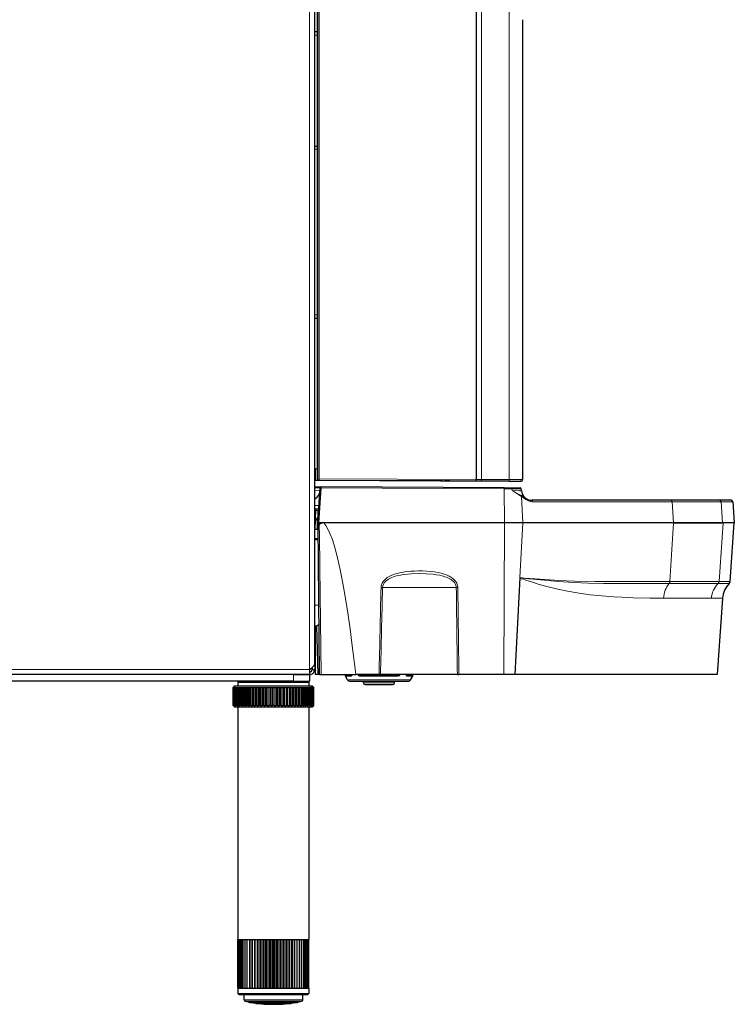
# Model space of a CAD drawing. Extents: x -16 to 594, y -75 to 795.
# Tile 2 of 7: x 373 to 594, y -57 to 248. Entities that reach past the tile are written whole.
import ezdxf

# ---------------------------------------------------------------- set-up
doc = ezdxf.new("R2010")
doc.units = 0

msp = doc.modelspace()

# ---------------------------------------------------------------- linework, layer by layer
at = {"color": 7, "lineweight": 15}
for p, q in [((462.569641, 46.565659), (462.569641, 678.355713)), ((515.867676, 326.010437), (515.867676, 105.364746)), ((524.378845, 247.635895), (524.378845, 105.325058)), ((464.169586, 242.852936), (464.936584, 242.839554)), ((464.169617, 207.527512), (464.936615, 207.540909)), ((464.169617, 156.282272), (464.936615, 156.268875)), ((464.445343, 105.104156), (464.445343, 108.674515)), ((514.064148, 104.872986), (465.089966, 105.101387)), ((514.18689, 105.372589), (465.436615, 105.599945)), ((503.629272, 104.90802), (503.116455, 104.908005)), ((504.494904, 104.912819), (527.773926, 104.804138)), ((515.830505, 104.864746), (514.064148, 104.872986)), ((515.867676, 105.364746), (514.18689, 105.373375)), ((524.341614, 104.825058), (515.830505, 104.864746)), ((524.378845, 105.325058), (515.867676, 105.364746)), ((524.341614, 104.825058), (528.062622, 104.807655)), ((524.378845, 105.325058), (528.564941, 105.307648)), ((528.062622, 104.80278), (527.773926, 104.804138)), ((464.169861, 102.765335), (465.880432, 102.767014)), ((465.441467, 91.911346), (466.200562, 102.767014)), ((522.845154, 102.502899), (466.200562, 102.767014)), ((522.845154, 102.502899), (522.896851, 91.911346)), ((522.845154, 102.502899), (525.242126, 102.492157)), ((525.320862, 101.903122), (525.242126, 102.492157)), ((528.17157, 100.108032), (528.595886, 91.911346)), ((531.730713, 98.461227), (574.850037, 98.461227)), ((589.990051, 98.461227), (574.850037, 98.461227)), ((574.850037, 98.461227), (575.233948, 91.911346)), ((593.652161, 98.461227), (589.990051, 98.461227)), ((589.990051, 98.461227), (590.446533, 91.911346)), ((464.354614, 95.793549), (465.231964, 95.793549)), ((465.384003, 95.674431), (465.194031, 95.674431)), ((464.944092, 89.911491), (464.917969, 92.903526)), ((465.547821, 91.911346), (465.555664, 91.233948)), ((522.688477, 44.965343), (522.91748, 91.911346)), ((527.707703, 75.006126), (528.582703, 91.911346)), ((574.172424, 73.777893), (575.235291, 91.911346)), ((589.369507, 73.777954), (590.633423, 91.911346)), ((465.555664, 91.233948), (465.232849, 91.227188)), ((465.268799, 87.108002), (464.169617, 87.108002)), ((465.272247, 86.713242), (464.169617, 86.713242)), ((573.924744, 73.135513), (589.07489, 73.135513)), ((574.172424, 73.777893), (589.369507, 73.777954)), ((592.547913, 73.135529), (589.074951, 73.135513)), ((592.843445, 73.777908), (589.369568, 73.777954)), ((486.549469, 71.907166), (485.163055, 71.907166)), ((508.001221, 71.907166), (486.549469, 71.907166)), ((572.18689, 68.63884), (587.013367, 68.638496)), ((587.013367, 68.638496), (590.479187, 68.638809)), ((465.449005, 66.459297), (464.169586, 66.466194)), ((464.855957, 60.019241), (464.169617, 60.022968)), ((464.854431, 59.967117), (464.169647, 59.971756)), ((464.84668, 59.939255), (464.169647, 59.941551)), ((462.569641, 46.565659), (21.769642, 46.565659)), ((457.569611, 44.96566), (457.569611, 42.96566)), ((475.433899, 44.775032), (473.583008, 44.775032)), ((475.489075, 44.529396), (473.649963, 44.529396)), ((474.295471, 43.411343), (484.084167, 43.411343)), ((475.433899, 44.775032), (475.430908, 44.965343)), ((478.130371, 44.775032), (478.131836, 44.965382)), ((484.084167, 44.775032), (478.130371, 44.775032)), ((484.084167, 44.529396), (478.168335, 44.529396)), ((484.084167, 44.775032), (490.037933, 44.775032)), ((484.084167, 44.529396), (489.999969, 44.529396)), ((493.872833, 43.411343), (484.084167, 43.411343)), ((490.037933, 44.775032), (490.036499, 44.965343)), ((492.67923, 44.529396), (494.518341, 44.529396)), ((492.734406, 44.775032), (492.737427, 44.965343)), ((492.734406, 44.775032), (494.585327, 44.775032)), ((479.279846, 42.406979), (484.084167, 42.406979)), ((488.888489, 42.406979), (484.084167, 42.406979)), ((455.732391, -55.631367), (442.269623, -55.631367)), ((455.54248, -56.120464), (442.665771, -56.120464)), ((460.073486, -56.120464), (455.54248, -56.120464)), ((460.469635, -55.631367), (455.732391, -55.631367))]:
    msp.add_line(p, q, dxfattribs=at)
at = {"color": 7, "lineweight": 30}
for p, q in [((464.169647, 48.345886), (464.169647, 677.965698)), ((464.936615, 678.401123), (464.936615, 105.102097)), ((465.436615, 678.378845), (465.436615, 105.599945)), ((514.18689, 326.010437), (514.18689, 105.372589)), ((528.564941, 247.637344), (528.56488, 247.625534)), ((528.564941, 247.625534), (528.564941, 105.307648)), ((464.936615, 243.832443), (464.169617, 243.84584)), ((464.169617, 208.527344), (464.936584, 208.540741)), ((464.169617, 155.28241), (464.936584, 155.269012)), ((464.169617, 108.672104), (464.445343, 108.674515)), ((464.445343, 108.674515), (464.936371, 108.678802)), ((503.629272, 104.90802), (464.169403, 105.092247)), ((503.116455, 104.908005), (464.169403, 105.089844)), ((464.169586, 105.10498), (504.309814, 104.918076)), ((503.116455, 104.912399), (464.169586, 105.09375)), ((464.169617, 105.105438), (464.445343, 105.104156)), ((464.445343, 105.104156), (464.936371, 105.101868)), ((465.089966, 105.101387), (464.936615, 105.102097)), ((465.436615, 105.101089), (465.089966, 105.101387)), ((465.436615, 105.599945), (465.436615, 105.101089)), ((503.633087, 104.912376), (503.120239, 104.912384)), ((503.1203, 104.90799), (503.633148, 104.908005)), ((514.064148, 104.867752), (503.745941, 104.915855)), ((503.748962, 104.916252), (504.309814, 104.913635)), ((505.541748, 104.912315), (504.309814, 104.918076)), ((505.541748, 104.907898), (504.309814, 104.913635)), ((504.494873, 104.913292), (504.494843, 104.916611)), ((506.0177, 104.91008), (504.494904, 104.917175)), ((504.494904, 104.91716), (527.773926, 104.808762)), ((506.0177, 104.905701), (504.494904, 104.912811)), ((506.0177, 104.91008), (505.541748, 104.912315)), ((506.0177, 104.905701), (505.541748, 104.907898)), ((515.830505, 104.859528), (514.064148, 104.867752)), ((524.341614, 104.819847), (515.830505, 104.859528)), ((524.341614, 104.819847), (528.062622, 104.802551)), ((528.062134, 104.807419), (527.773926, 104.808762)), ((464.169617, 103.055466), (466.181091, 103.046089)), ((465.121307, 91.911346), (465.880432, 102.767014)), ((522.825684, 102.781975), (466.181091, 103.046089)), ((522.825684, 102.781975), (525.130188, 102.771225)), ((525.130249, 102.771225), (527.827454, 102.758652)), ((528.165649, 101.903122), (528.125366, 102.479584)), ((574.431946, 98.926346), (531.357849, 98.926346)), ((589.492981, 98.926346), (574.431946, 98.926346)), ((593.153381, 98.926346), (589.492981, 98.926346)), ((593.652161, 98.461227), (594.110168, 91.911346)), ((465.421997, 96.211349), (464.169647, 96.211349)), ((464.361908, 96.211349), (464.252289, 89.930344)), ((465.194183, 95.659164), (465.194031, 95.674431)), ((465.215179, 93.253479), (465.194183, 95.659164)), ((465.12149, 91.911346), (465.441467, 91.911346)), ((465.226868, 91.911346), (465.232849, 91.226898)), ((465.545471, 91.911346), (465.227051, 91.911346)), ((522.896851, 91.911346), (465.441467, 91.911346)), ((465.547424, 91.911346), (465.545471, 91.911346)), ((466.951874, 91.911346), (465.547821, 91.911346)), ((522.91748, 91.911346), (466.951874, 91.911346)), ((528.595886, 91.911346), (522.896851, 91.911346)), ((528.582703, 91.911346), (522.91748, 91.911346)), ((575.235291, 91.911346), (528.582703, 91.911346)), ((575.233948, 91.911346), (528.595886, 91.911346)), ((590.446533, 91.911346), (575.233948, 91.911346)), ((575.235291, 91.911346), (590.633423, 91.911346)), ((594.110168, 91.911346), (590.446533, 91.911346)), ((594.11145, 91.911346), (590.633423, 91.911346)), ((592.843445, 73.777908), (594.11145, 91.911346)), ((464.169617, 89.930344), (464.252289, 89.930344)), ((465.244324, 89.911491), (464.169617, 89.911491)), ((465.636566, 44.965343), (465.232849, 91.227196)), ((465.270508, 86.911491), (464.169617, 86.911491)), ((527.705933, 74.971222), (526.145752, 44.965343)), ((527.706787, 74.988083), (527.705933, 74.971222)), ((527.706787, 74.988083), (527.707703, 75.006126)), ((590.479187, 68.638809), (588.823792, 44.965343)), ((464.679352, 59.911346), (464.169617, 59.911346)), ((464.169647, 58.365662), (464.169647, 46.565659)), ((464.303192, 59.911346), (464.303192, 44.965343)), ((464.84668, 59.939255), (464.855103, 59.941597)), ((465.247253, 44.965343), (464.853088, 60.017883)), ((464.85553, 60.019131), (464.853119, 60.017998)), ((462.569641, 46.565659), (462.569641, 44.96566)), ((463.369629, 47.159065), (463.369629, 46.565659)), ((463.369629, 46.565659), (464.169647, 46.565659)), ((464.169556, 48.334202), (464.169647, 48.345886)), ((462.569641, 44.96566), (21.769642, 44.96566)), ((457.569611, 44.96566), (272.826477, 44.96566)), ((457.569611, 42.96566), (272.826477, 42.96566)), ((440.669617, 42.96566), (440.369629, 42.665661)), ((440.369629, 42.665661), (446.095947, 42.665661)), ((440.369629, 42.665661), (440.369629, 41.46566)), ((440.669617, 42.96566), (446.239777, 42.96566)), ((446.095947, 42.665661), (462.369629, 42.665661)), ((446.239777, 42.96566), (462.069641, 42.96566)), ((457.569611, 44.96566), (462.569611, 44.96566)), ((457.569611, 42.96566), (462.569611, 42.96566)), ((462.069641, 42.96566), (462.369629, 42.665661)), ((462.369629, 42.665661), (462.369629, 41.46566)), ((462.369629, 42.665661), (462.369629, 41.465664)), ((462.569611, 44.96566), (462.569611, 42.96566)), ((465.247253, 44.965343), (464.303192, 44.965343)), ((465.636566, 44.965343), (465.247253, 44.965343)), ((465.636871, 44.965343), (466.115936, 44.965343)), ((466.115936, 44.965343), (476.848602, 44.965343)), ((473.583008, 44.775032), (473.581329, 44.965343)), ((474.295471, 43.411343), (473.649963, 44.529396)), ((475.161499, 42.911343), (484.084167, 42.911343)), ((484.097351, 44.965343), (476.848602, 44.965343)), ((479.279846, 42.406979), (479.275421, 42.911343)), ((484.084167, 42.911343), (493.006805, 42.911343)), ((484.54834, 44.965343), (484.097351, 44.965343)), ((485.64624, 44.965343), (484.54834, 44.965343)), ((508.354279, 44.965343), (485.64624, 44.965343)), ((488.888489, 42.406979), (488.892883, 42.911343)), ((493.872833, 43.411343), (494.518341, 44.529396)), ((494.585327, 44.775032), (494.586975, 44.965343)), ((508.354279, 44.965343), (508.820953, 44.965343)), ((522.688477, 44.965343), (508.820953, 44.965343)), ((526.145752, 44.965343), (522.688477, 44.965343)), ((588.823792, 44.965343), (526.142151, 44.965343)), ((439.369629, 41.46566), (438.869629, 40.96566)), ((438.869629, 40.96566), (438.872131, 40.96566)), ((438.872131, 40.96566), (438.897888, 40.96566)), ((438.872131, 35.46566), (438.872131, 40.96566)), ((438.897888, 35.46566), (438.897888, 40.96566)), ((438.897888, 40.96566), (438.941467, 40.96566)), ((438.941467, 40.96566), (439.018585, 40.96566)), ((438.941467, 35.46566), (438.941467, 40.96566)), ((439.018585, 35.46566), (439.018585, 40.96566)), ((439.018585, 40.96566), (439.105408, 40.96566)), ((439.105408, 40.96566), (439.233276, 40.96566)), ((439.105408, 35.46566), (439.105408, 40.96566)), ((439.233276, 35.46566), (439.233276, 40.96566)), ((439.233276, 40.96566), (439.362671, 40.96566)), ((439.362671, 40.96566), (439.540314, 40.96566)), ((439.362671, 35.46566), (439.362671, 40.96566)), ((439.369629, 41.46566), (461.900635, 41.46566)), ((439.540314, 35.46566), (439.540314, 40.96566)), ((439.540314, 40.96566), (439.711334, 40.96566)), ((439.711334, 40.96566), (439.937378, 40.96566)), ((439.711334, 35.46566), (439.711334, 40.96566)), ((439.937378, 35.46566), (439.937378, 40.96566)), ((439.937378, 40.96566), (440.148712, 40.96566)), ((440.148712, 40.96566), (440.421478, 40.96566)), ((440.148712, 35.46566), (440.148712, 40.96566)), ((440.421478, 35.46566), (440.421478, 40.96566)), ((440.421478, 40.96566), (440.671478, 40.96566)), ((440.671478, 35.46566), (440.671478, 40.96566)), ((440.671478, 40.96566), (440.988892, 40.96566)), ((440.988892, 35.46566), (440.988892, 40.96566)), ((440.988892, 40.96566), (441.275665, 40.96566)), ((441.275665, 35.46566), (441.275665, 40.96566)), ((441.275665, 40.96566), (441.635284, 40.96566)), ((441.635284, 35.46566), (441.635284, 40.96566)), ((441.635284, 40.96566), (441.956696, 40.96566)), ((441.956696, 35.46566), (441.956696, 40.96566)), ((441.956696, 40.96566), (442.355774, 40.96566)), ((442.355774, 35.46566), (442.355774, 40.96566)), ((442.355774, 40.96566), (442.709351, 40.96566)), ((442.709351, 35.46566), (442.709351, 40.96566)), ((442.709351, 40.96566), (443.144867, 40.96566)), ((443.144867, 35.46566), (443.144867, 40.96566)), ((443.144867, 40.96566), (443.527893, 40.96566)), ((443.466339, 35.46566), (443.466339, 40.96566)), ((443.527893, 35.46566), (443.527893, 40.96566)), ((443.527893, 40.96566), (443.996582, 40.96566)), ((443.996582, 35.46566), (443.996582, 40.96566)), ((443.996582, 40.96566), (444.406158, 40.96566)), ((444.283417, 35.46566), (444.283417, 40.96566)), ((444.406158, 35.46566), (444.406158, 40.96566)), ((444.406158, 40.96566), (444.904358, 40.96566)), ((444.904358, 35.46566), (444.904358, 40.96566)), ((444.904358, 40.96566), (445.337372, 40.96566)), ((445.154419, 35.46566), (445.154419, 40.96566)), ((445.337372, 35.46566), (445.337372, 40.96566)), ((445.337372, 40.96566), (445.861389, 40.96566)), ((445.861389, 35.46566), (445.861389, 40.96566)), ((445.861389, 40.96566), (446.314545, 40.96566)), ((446.072723, 35.46566), (446.072723, 40.96566)), ((446.314545, 35.46566), (446.314545, 40.96566)), ((446.314545, 40.96566), (446.860321, 40.96566)), ((446.860321, 35.46566), (446.860321, 40.96566)), ((446.860321, 40.96566), (447.33017, 40.96566)), ((447.031342, 35.46566), (447.031342, 40.96566)), ((447.33017, 35.46566), (447.33017, 40.96566)), ((447.33017, 40.96566), (447.893555, 40.96566)), ((447.893555, 35.46566), (447.893555, 40.96566)), ((447.893555, 40.96566), (448.376526, 40.96566)), ((448.02298, 35.46566), (448.02298, 40.96566)), ((448.376526, 35.46566), (448.376526, 40.96566)), ((448.376526, 40.96566), (448.953247, 40.96566)), ((448.953247, 35.46566), (448.953247, 40.96566)), ((448.953247, 40.96566), (449.445648, 40.96566)), ((449.0401, 35.46566), (449.0401, 40.96566)), ((449.445648, 35.46566), (449.445648, 40.96566)), ((449.445648, 40.96566), (450.031342, 40.96566)), ((450.031342, 35.46566), (450.031342, 40.96566)), ((450.031342, 40.96566), (450.529449, 40.96566)), ((450.074951, 35.46566), (450.074951, 40.96566)), ((450.529449, 35.46566), (450.529449, 40.96566)), ((450.529449, 40.96566), (451.119629, 40.96566)), ((451.119629, 35.46566), (451.119629, 40.96566)), ((451.119629, 40.96566), (451.619629, 40.96566)), ((451.619629, 35.46566), (451.619629, 40.96566)), ((451.619629, 40.96566), (452.209808, 40.96566)), ((452.209808, 35.46566), (452.209808, 40.96566)), ((452.209808, 40.96566), (452.707916, 40.96566)), ((452.664307, 35.46566), (452.664307, 40.96566)), ((452.707916, 40.96566), (453.29361, 40.96566)), ((452.707916, 35.46566), (452.707916, 40.96566)), ((453.29361, 35.46566), (453.29361, 40.96566)), ((453.29361, 40.96566), (453.786011, 40.96566)), ((453.699158, 35.46566), (453.699158, 40.96566)), ((453.786011, 40.96566), (454.362732, 40.96566)), ((453.786011, 35.46566), (453.786011, 40.96566)), ((454.362732, 35.46566), (454.362732, 40.96566)), ((454.362732, 40.96566), (454.845703, 40.96566)), ((454.716278, 35.46566), (454.716278, 40.96566)), ((454.845703, 40.96566), (455.409088, 40.96566)), ((454.845703, 35.46566), (454.845703, 40.96566)), ((455.409088, 35.46566), (455.409088, 40.96566)), ((455.409088, 40.96566), (455.878937, 40.96566)), ((455.707916, 35.46566), (455.707916, 40.96566)), ((455.878937, 40.96566), (456.424713, 40.96566)), ((455.878937, 35.46566), (455.878937, 40.96566)), ((456.424713, 35.46566), (456.424713, 40.96566)), ((456.424713, 40.96566), (456.877869, 40.96566)), ((456.666534, 35.46566), (456.666534, 40.96566)), ((456.877869, 40.96566), (457.401886, 40.96566)), ((456.877869, 35.46566), (456.877869, 40.96566)), ((457.401886, 35.46566), (457.401886, 40.96566)), ((457.401886, 40.96566), (457.8349, 40.96566)), ((457.584839, 35.46566), (457.584839, 40.96566)), ((457.8349, 40.96566), (458.333099, 40.96566)), ((457.8349, 35.46566), (457.8349, 40.96566)), ((458.333099, 35.46566), (458.333099, 40.96566)), ((458.333099, 40.96566), (458.742676, 40.96566)), ((458.455841, 35.46566), (458.455841, 40.96566)), ((458.742676, 40.96566), (459.211365, 40.96566)), ((458.742676, 35.46566), (458.742676, 40.96566)), ((459.211365, 35.46566), (459.211365, 40.96566)), ((459.211365, 40.96566), (459.594391, 40.96566)), ((459.272919, 35.46566), (459.272919, 40.96566)), ((459.594391, 35.46566), (459.594391, 40.96566)), ((459.594391, 40.96566), (460.029907, 40.96566)), ((460.029907, 35.46566), (460.029907, 40.96566)), ((460.029907, 40.96566), (460.383484, 40.96566)), ((460.383484, 35.46566), (460.383484, 40.96566)), ((460.383484, 40.96566), (460.782562, 40.96566)), ((460.782562, 35.46566), (460.782562, 40.96566)), ((460.782562, 40.96566), (461.103973, 40.96566)), ((461.103973, 40.96566), (461.463593, 40.96566)), ((461.103973, 35.46566), (461.103973, 40.96566)), ((461.463593, 35.46566), (461.463593, 40.96566)), ((461.463593, 40.96566), (461.750366, 40.96566)), ((461.750366, 35.46566), (461.750366, 40.96566)), ((461.750366, 40.96566), (462.06778, 40.96566)), ((461.900635, 41.46566), (463.369629, 41.46566)), ((462.06778, 35.46566), (462.06778, 40.96566)), ((462.06778, 40.96566), (462.31778, 40.96566)), ((462.31778, 40.96566), (462.339417, 40.96566)), ((462.31778, 35.46566), (462.31778, 40.96566)), ((462.339417, 40.96566), (462.590546, 40.96566)), ((462.801849, 40.96566), (462.590546, 40.96566)), ((462.590546, 35.46566), (462.590546, 40.96566)), ((462.80188, 40.96566), (463.027924, 40.96566)), ((462.80188, 35.46566), (462.80188, 40.96566)), ((463.198944, 40.96566), (463.027924, 40.96566)), ((463.027924, 35.46566), (463.027924, 40.96566)), ((463.198944, 40.96566), (463.376587, 40.96566)), ((463.198944, 35.46566), (463.198944, 40.96566)), ((463.369629, 41.46566), (463.869629, 40.96566)), ((463.505981, 40.96566), (463.376587, 40.96566)), ((463.376587, 35.46566), (463.376587, 40.96566)), ((463.505981, 40.96566), (463.63385, 40.96566)), ((463.505981, 35.46566), (463.505981, 40.96566)), ((463.720673, 40.96566), (463.63385, 40.96566)), ((463.63385, 35.46566), (463.63385, 40.96566)), ((463.720673, 40.96566), (463.797791, 40.96566)), ((463.720673, 35.46566), (463.720673, 40.96566)), ((463.84137, 40.96566), (463.797791, 40.96566)), ((463.797791, 35.46566), (463.797791, 40.96566)), ((463.84137, 40.96566), (463.867126, 40.96566)), ((463.84137, 35.46566), (463.84137, 40.96566)), ((463.867126, 35.46566), (463.867126, 40.96566)), ((463.867126, 35.46566), (463.867126, 40.96566)), ((463.869324, 40.96566), (463.867126, 40.96566)), ((463.867126, 35.46566), (463.867126, 40.96566)), ((463.867126, 35.46566), (463.867126, 40.96566)), ((479.779816, 41.911343), (484.084167, 41.911343)), ((484.084167, 41.911343), (488.388489, 41.911343)), ((439.369629, 34.96566), (438.869629, 35.46566)), ((439.369629, 34.96566), (438.869629, 35.46566)), ((438.871735, 35.46566), (438.869659, 35.46566)), ((438.872131, 35.46566), (438.897888, 35.46566)), ((438.941467, 35.46566), (438.897888, 35.46566)), ((438.941467, 35.46566), (439.018585, 35.46566)), ((439.105408, 35.46566), (439.018585, 35.46566)), ((439.105408, 35.46566), (439.233276, 35.46566)), ((439.362671, 35.46566), (439.233276, 35.46566)), ((439.362671, 35.46566), (439.540314, 35.46566)), ((439.369629, 34.96566), (461.900635, 34.96566)), ((439.711334, 35.46566), (439.540314, 35.46566)), ((439.711334, 35.46566), (439.937378, 35.46566)), ((440.148712, 35.46566), (439.937408, 35.46566)), ((440.148712, 35.46566), (440.421478, 35.46566)), ((440.369629, 34.96566), (440.369629, -37.034344)), ((440.671478, 35.46566), (440.421478, 35.46566)), ((440.671478, 35.46566), (440.988892, 35.46566)), ((441.275665, 35.46566), (440.988892, 35.46566)), ((441.275665, 35.46566), (441.635284, 35.46566)), ((441.956696, 35.46566), (441.635284, 35.46566)), ((441.956696, 35.46566), (442.355774, 35.46566)), ((442.709351, 35.46566), (442.355774, 35.46566)), ((442.709351, 35.46566), (443.144867, 35.46566)), ((443.527893, 35.46566), (443.144867, 35.46566)), ((443.527893, 35.46566), (443.996582, 35.46566)), ((444.406158, 35.46566), (443.996582, 35.46566)), ((444.406158, 35.46566), (444.904358, 35.46566)), ((445.337372, 35.46566), (444.904358, 35.46566)), ((445.337372, 35.46566), (445.861389, 35.46566)), ((446.314545, 35.46566), (445.861389, 35.46566)), ((446.314545, 35.46566), (446.860321, 35.46566)), ((447.33017, 35.46566), (446.860321, 35.46566)), ((447.33017, 35.46566), (447.893555, 35.46566)), ((448.376526, 35.46566), (447.893555, 35.46566)), ((448.376526, 35.46566), (448.953247, 35.46566)), ((449.445648, 35.46566), (448.953247, 35.46566)), ((449.445648, 35.46566), (450.031342, 35.46566)), ((450.529449, 35.46566), (450.031342, 35.46566)), ((450.529449, 35.46566), (451.119629, 35.46566)), ((451.619629, 35.46566), (451.119629, 35.46566)), ((451.619629, 35.46566), (452.209808, 35.46566)), ((452.707916, 35.46566), (452.209808, 35.46566)), ((452.707916, 35.46566), (453.29361, 35.46566)), ((453.786011, 35.46566), (453.29361, 35.46566)), ((453.786011, 35.46566), (454.362732, 35.46566)), ((454.845703, 35.46566), (454.362732, 35.46566)), ((454.845703, 35.46566), (455.409088, 35.46566)), ((455.878937, 35.46566), (455.409088, 35.46566)), ((455.878937, 35.46566), (456.424713, 35.46566)), ((456.877869, 35.46566), (456.424713, 35.46566)), ((456.877869, 35.46566), (457.401886, 35.46566)), ((457.8349, 35.46566), (457.401886, 35.46566)), ((457.8349, 35.46566), (458.333099, 35.46566)), ((458.742676, 35.46566), (458.333099, 35.46566)), ((458.742676, 35.46566), (459.211365, 35.46566)), ((459.594391, 35.46566), (459.211365, 35.46566)), ((459.594391, 35.46566), (460.029907, 35.46566)), ((460.383484, 35.46566), (460.029907, 35.46566)), ((460.383484, 35.46566), (460.782562, 35.46566)), ((461.103973, 35.46566), (460.782562, 35.46566)), ((461.103973, 35.46566), (461.463593, 35.46566)), ((461.750366, 35.46566), (461.463593, 35.46566)), ((461.750366, 35.46566), (462.06778, 35.46566)), ((461.900635, 34.96566), (463.369629, 34.96566)), ((462.31778, 35.46566), (462.06778, 35.46566)), ((462.31778, 35.46566), (462.339417, 35.46566)), ((462.339417, 35.46566), (462.590546, 35.46566)), ((462.369629, 34.96566), (462.369629, -37.034344)), ((462.369629, 34.96566), (462.369629, -37.034344)), ((462.801849, 35.46566), (462.590546, 35.46566)), ((462.80188, 35.46566), (463.027924, 35.46566)), ((463.198944, 35.46566), (463.027924, 35.46566)), ((463.198944, 35.46566), (463.376587, 35.46566)), ((463.369629, 34.96566), (463.869629, 35.46566)), ((463.369629, 34.96566), (463.869629, 35.46566)), ((463.505981, 35.46566), (463.376587, 35.46566)), ((463.505981, 35.46566), (463.63385, 35.46566)), ((463.720673, 35.46566), (463.63385, 35.46566)), ((463.720673, 35.46566), (463.797791, 35.46566)), ((463.84137, 35.46566), (463.797791, 35.46566)), ((463.84137, 35.46566), (463.867126, 35.46566)), ((463.869324, 35.46566), (463.867126, 35.46566)), ((440.370575, -52.034344), (440.370575, -37.034344)), ((440.37085, -37.034344), (440.428864, -37.034344)), ((440.37085, -52.034344), (440.37085, -37.034344)), ((440.428864, -52.034344), (440.428864, -37.034344)), ((440.430939, -37.034344), (440.577209, -37.034344)), ((440.430939, -52.034344), (440.430939, -37.034344)), ((440.577209, -52.034344), (440.577209, -37.034344)), ((440.581055, -37.034344), (440.814392, -37.034344)), ((440.581055, -52.034344), (440.581055, -37.034344)), ((440.814392, -52.034344), (440.814392, -37.034344)), ((440.819977, -37.034344), (441.138458, -37.034344)), ((440.819977, -52.034344), (440.819977, -37.034344)), ((441.138458, -52.034344), (441.138458, -37.034344)), ((441.145721, -37.034344), (441.546722, -37.034344)), ((441.145721, -52.034344), (441.145721, -37.034344)), ((441.546722, -52.034344), (441.546722, -37.034344)), ((441.555634, -37.034344), (442.035858, -37.034344)), ((441.555634, -52.034344), (441.555634, -37.034344)), ((442.035858, -52.034344), (442.035858, -37.034344)), ((442.046326, -37.034344), (442.601837, -37.034344)), ((442.046326, -52.034344), (442.046326, -37.034344)), ((442.601837, -52.034344), (442.601837, -37.034344)), ((442.61377, -37.034344), (443.23996, -37.034344)), ((442.61377, -52.034344), (442.61377, -37.034344)), ((443.23996, -52.034344), (443.23996, -37.034344)), ((443.253296, -37.034344), (443.945007, -37.034344)), ((443.253296, -52.034344), (443.253296, -37.034344)), ((443.945007, -37.034344), (444.116608, -37.034344)), ((443.945007, -37.034344), (443.945007, -52.034344)), ((444.102112, -52.034344), (444.102112, -37.034344)), ((444.116608, -52.034344), (444.116608, -37.034344)), ((444.13147, -37.034344), (444.895996, -37.034344)), ((444.13147, -52.034344), (444.13147, -37.034344)), ((444.818878, -52.034344), (444.818878, -37.034344)), ((444.895996, -52.034344), (444.895996, -37.034344)), ((444.911987, -37.034344), (445.728668, -37.034344)), ((444.911987, -52.034344), (444.911987, -37.034344)), ((445.589569, -52.034344), (445.589569, -37.034344)), ((445.728668, -52.034344), (445.728668, -37.034344)), ((445.745636, -37.034344), (446.095947, -37.034344)), ((445.745636, -52.034344), (445.745636, -37.034344)), ((446.095947, -37.034344), (446.17157, -37.034344)), ((446.17157, -37.034344), (446.607788, -37.034344)), ((446.407837, -52.034344), (446.407837, -37.034344)), ((446.607788, -52.034344), (446.607788, -37.034344)), ((446.62561, -37.034344), (447.526062, -37.034344)), ((446.62561, -52.034344), (446.62561, -37.034344)), ((447.266937, -52.034344), (447.266937, -37.034344)), ((447.526062, -52.034344), (447.526062, -37.034344)), ((447.544586, -37.034344), (448.476013, -37.034344)), ((447.544586, -52.034344), (447.544586, -37.034344)), ((448.159821, -52.034344), (448.159821, -37.034344)), ((448.476013, -52.034344), (448.476013, -37.034344)), ((448.495087, -37.034344), (449.449768, -37.034344)), ((448.495087, -52.034344), (448.495087, -37.034344)), ((449.079132, -52.034344), (449.079132, -37.034344)), ((449.449768, -52.034344), (449.449768, -37.034344)), ((449.469238, -37.034344), (450.439331, -37.034344)), ((449.469238, -52.034344), (449.469238, -37.034344)), ((450.017273, -52.034344), (450.017273, -37.034344)), ((450.439331, -52.034344), (450.439331, -37.034344)), ((450.459015, -37.034344), (451.436554, -37.034344)), ((450.459015, -52.034344), (450.459015, -37.034344)), ((450.966553, -52.034344), (450.966553, -37.034344)), ((451.436554, -52.034344), (451.436554, -37.034344)), ((451.456299, -37.034344), (452.433197, -37.034344)), ((451.456299, -52.034344), (451.456299, -37.034344)), ((451.919159, -52.034344), (451.919159, -37.034344)), ((452.433197, -52.034344), (452.433197, -37.034344)), ((452.452881, -37.034344), (453.421112, -37.034344)), ((452.452881, -52.034344), (452.452881, -37.034344)), ((452.867218, -52.034344), (452.867218, -37.034344)), ((453.421112, -52.034344), (453.421112, -37.034344)), ((453.440521, -37.034344), (454.392151, -37.034344)), ((453.440521, -52.034344), (453.440521, -37.034344)), ((453.802979, -52.034344), (453.802979, -37.034344)), ((454.392151, -52.034344), (454.392151, -37.034344)), ((454.411133, -37.034344), (455.338287, -37.034344)), ((454.411133, -52.034344), (454.411133, -37.034344)), ((454.718689, -52.034344), (454.718689, -37.034344)), ((455.338287, -52.034344), (455.338287, -37.034344)), ((455.35672, -37.034344), (456.25177, -37.034344)), ((455.35672, -52.034344), (455.35672, -37.034344)), ((455.606842, -52.034344), (455.606842, -37.034344)), ((456.25177, -52.034344), (456.25177, -37.034344)), ((456.26947, -37.034344), (457.125061, -37.034344)), ((456.26947, -52.034344), (456.26947, -37.034344)), ((456.460144, -52.034344), (456.460144, -37.034344)), ((457.125061, -52.034344), (457.125061, -37.034344)), ((457.141876, -37.034344), (457.950958, -37.034344)), ((457.141876, -52.034344), (457.141876, -37.034344)), ((457.271515, -52.034344), (457.271515, -37.034344)), ((457.950958, -52.034344), (457.950958, -37.034344)), ((457.966797, -37.034344), (458.722717, -37.034344)), ((457.966797, -52.034344), (457.966797, -37.034344)), ((458.034302, -52.034344), (458.034302, -37.034344)), ((458.722717, -52.034344), (458.722717, -37.034344)), ((458.737396, -37.034344), (459.433929, -37.034344)), ((458.737396, -52.034344), (458.737396, -37.034344)), ((458.742249, -52.034344), (458.742249, -37.034344)), ((459.433929, -52.034344), (459.433929, -37.034344)), ((459.447357, -37.034344), (460.078796, -37.034344)), ((459.447357, -52.034344), (459.447357, -37.034344)), ((460.078796, -52.034344), (460.078796, -37.034344)), ((460.090851, -37.034344), (460.651947, -37.034344)), ((460.090851, -52.034344), (460.090851, -37.034344)), ((460.651947, -52.034344), (460.651947, -37.034344)), ((460.662537, -37.034344), (461.148682, -37.034344)), ((460.662537, -52.034344), (460.662537, -37.034344)), ((461.148682, -52.034344), (461.148682, -37.034344)), ((461.157715, -37.034344), (461.564941, -37.034344)), ((461.157715, -52.034344), (461.157715, -37.034344)), ((461.564941, -52.034344), (461.564941, -37.034344)), ((461.572357, -37.034344), (461.897278, -37.034344)), ((461.572357, -52.034344), (461.572357, -37.034344)), ((461.897278, -52.034344), (461.897278, -37.034344)), ((461.902985, -37.034344), (462.142975, -37.034344)), ((461.902985, -52.034344), (461.902985, -37.034344)), ((462.142975, -52.034344), (462.142975, -37.034344)), ((462.146942, -37.034344), (462.299957, -37.034344)), ((462.146942, -52.034344), (462.146942, -37.034344)), ((462.299957, -52.034344), (462.299957, -37.034344)), ((462.302185, -37.034344), (462.367004, -37.034344)), ((462.302185, -52.034344), (462.302185, -37.034344)), ((462.367004, -52.034344), (462.367004, -37.034344)), ((462.367432, -37.034344), (462.369629, -37.034344)), ((462.367432, -52.034344), (462.367432, -37.034344)), ((462.367432, -52.034344), (462.367432, -37.034344)), ((440.369629, -52.034344), (440.369629, -53.734341)), ((440.369629, -53.734341), (446.095947, -53.734341)), ((440.669617, -54.034344), (440.369629, -53.734341)), ((440.669617, -54.034344), (440.369629, -53.734341)), ((440.37085, -52.034344), (440.428864, -52.034344)), ((440.430939, -52.034344), (440.577209, -52.034344)), ((440.581055, -52.034344), (440.814392, -52.034344)), ((440.669617, -54.034344), (446.239777, -54.034344)), ((440.819977, -52.034344), (441.138458, -52.034344)), ((441.145721, -52.034344), (441.546722, -52.034344)), ((441.555634, -52.034344), (442.035858, -52.034344)), ((442.046326, -52.034344), (442.601837, -52.034344)), ((442.269623, -55.631367), (442.269623, -54.034344)), ((442.61377, -52.034344), (443.23996, -52.034344)), ((443.253296, -52.034344), (443.945007, -52.034344)), ((443.945007, -52.034344), (444.116608, -52.034344)), ((444.13147, -52.034344), (444.895996, -52.034344)), ((444.911987, -52.034344), (445.728668, -52.034344)), ((445.745636, -52.034344), (446.095947, -52.034344)), ((446.095947, -52.034344), (446.17157, -52.034344)), ((446.095947, -53.734341), (462.369629, -53.734341)), ((446.17157, -52.034344), (446.607788, -52.034344)), ((446.239777, -54.034344), (462.069641, -54.034344)), ((446.62561, -52.034344), (447.526062, -52.034344)), ((447.544586, -52.034344), (448.476013, -52.034344)), ((448.495087, -52.034344), (449.449768, -52.034344)), ((449.469238, -52.034344), (450.439331, -52.034344)), ((450.459015, -52.034344), (451.436554, -52.034344)), ((451.456299, -52.034344), (452.433197, -52.034344)), ((452.452881, -52.034344), (453.421112, -52.034344)), ((453.440521, -52.034344), (454.392151, -52.034344)), ((454.411133, -52.034344), (455.338287, -52.034344)), ((455.35672, -52.034344), (456.25177, -52.034344)), ((456.26947, -52.034344), (457.125061, -52.034344)), ((457.141876, -52.034344), (457.950958, -52.034344)), ((457.966797, -52.034344), (458.722717, -52.034344)), ((458.737396, -52.034344), (459.433929, -52.034344)), ((459.447357, -52.034344), (460.078796, -52.034344)), ((460.090851, -52.034344), (460.651947, -52.034344)), ((460.469635, -55.631367), (460.469635, -54.034054)), ((460.469635, -55.631367), (460.469635, -54.034344)), ((460.662537, -52.034344), (461.148682, -52.034344)), ((461.157715, -52.034344), (461.564941, -52.034344)), ((461.572357, -52.034344), (461.897278, -52.034344)), ((461.902985, -52.034344), (462.142975, -52.034344)), ((462.069641, -54.034344), (462.369629, -53.734341)), ((462.069641, -54.034344), (462.369629, -53.734341)), ((462.146942, -52.034344), (462.299957, -52.034344)), ((462.302185, -52.034344), (462.367004, -52.034344)), ((462.367432, -52.034344), (462.369629, -52.034344)), ((462.369629, -52.034344), (462.369629, -53.734341)), ((462.369629, -52.034344), (462.369629, -53.734341)), ((455.112518, -56.300678), (443.562592, -56.300678)), ((443.930634, -56.462246), (444.469208, -56.462246)), ((444.408569, -56.462246), (443.930634, -56.462246)), ((443.930634, -56.462246), (454.936066, -56.462246)), ((444.469299, -56.462246), (443.930634, -56.462246)), ((454.045807, -56.660892), (445.787567, -56.660892)), ((446.136902, -56.803158), (446.973999, -56.803158)), ((446.973999, -56.803158), (446.136902, -56.803158)), ((446.136902, -56.803158), (453.878326, -56.803158)), ((446.973999, -56.803158), (446.136902, -56.803158)), ((452.819489, -56.925076), (448.345459, -56.925076)), ((450.076416, -57.046597), (448.67218, -57.046597)), ((450.076416, -57.046597), (448.67218, -57.046597)), ((448.672485, -57.046597), (452.662842, -57.046597)), ((448.672485, -57.046597), (452.662842, -57.046597)), ((454.066772, -57.046597), (450.076416, -57.046597)), ((454.066772, -57.046597), (450.076416, -57.046597)), ((452.662842, -57.046597), (454.067078, -57.046597)), ((452.662842, -57.046597), (454.067078, -57.046597)), ((454.393799, -56.925076), (452.819489, -56.925076)), ((453.878326, -56.803158), (456.602356, -56.803158)), ((456.951691, -56.660892), (454.045807, -56.660892)), ((454.936066, -56.462246), (458.808624, -56.462246)), ((459.176666, -56.300678), (455.112518, -56.300678)), ((455.765198, -56.803158), (456.602356, -56.803158)), ((456.602356, -56.803158), (455.765259, -56.803158)), ((456.602356, -56.803158), (455.78714, -56.803158)), ((458.27002, -56.462246), (458.808624, -56.462246)), ((458.808624, -56.462246), (458.27002, -56.462246)), ((458.808624, -56.462246), (458.27005, -56.462246))]:
    msp.add_line(p, q, dxfattribs=at)
for points in [[(514.064148, 104.872986), (514.083374, 104.879509), (514.095947, 104.890976), (514.119507, 104.92926), (514.146606, 105.007751), (514.18689, 105.372589)], [(466.951874, 91.911346), (466.465393, 91.864456), (466.099243, 91.750153), (465.889343, 91.63665), (465.72699, 91.506203), (465.584045, 91.313637), (465.555664, 91.233948)], [(465.499695, 60.6488), (465.124054, 60.266525), (464.923462, 60.072815), (464.861816, 60.021923), (464.855957, 60.019241)], [(462.569641, 46.565659), (463.296844, 47.100372), (463.624664, 47.381706), (463.835785, 47.600418), (464.004456, 47.826393), (464.126801, 48.083015), (464.169647, 48.345886)]]:
    msp.add_lwpolyline(points, dxfattribs=at)
at = {"color": 7, "lineweight": 15}
for points in [[(465.820007, 101.903122), (465.818604, 101.904221), (465.815399, 101.90519), (465.777893, 101.910553), (465.456207, 101.935371), (464.169647, 102.00853)], [(525.242126, 102.492157), (527.855103, 102.484238), (528.121887, 102.480118), (528.125366, 102.479584)], [(525.320862, 101.903122), (527.474609, 101.858856), (528.047668, 101.875565), (528.129578, 101.886261), (528.152954, 101.892563), (528.161926, 101.897095), (528.164429, 101.89946), (528.165405, 101.901276), (528.165649, 101.903122)], [(525.320862, 101.903122), (525.472778, 101.809326), (528.17157, 100.108032)], [(528.17157, 100.108032), (528.807556, 99.650841), (529.50061, 99.174149), (530.172119, 98.804764)], [(528.176514, 100.350609), (528.878113, 99.896164), (529.614685, 99.429482), (530.011292, 99.223457)], [(464.917969, 92.903526), (465.084747, 93.302689), (465.177307, 93.606812), (465.209351, 93.920219)], [(466.115936, 44.965343), (465.756073, 78.07576), (465.618164, 88.479507), (465.574677, 90.754333), (465.555664, 91.233948)], [(508.484375, 71.907166), (508.459473, 72.255829), (508.394409, 72.599182), (508.152222, 73.255081), (507.782318, 73.852303), (507.38913, 74.306183), (506.941803, 74.709213), (506.370728, 75.117966), (505.761261, 75.467628), (505.012054, 75.812408), (504.23941, 76.096199), (503.304718, 76.36676), (502.358582, 76.57827), (501.22168, 76.768166), (500.082306, 76.902901), (498.834473, 76.999153), (497.586548, 77.050346), (496.338837, 77.061218), (495.091095, 77.032799), (493.886902, 76.965721), (492.681732, 76.853813), (490.969452, 76.597778), (490.118164, 76.415634), (489.27417, 76.187935), (488.570282, 75.95311), (487.881226, 75.672745), (487.251099, 75.359497), (486.650299, 74.992142)], [(508.001221, 71.907166), (507.976715, 72.21611), (507.910614, 72.519577), (507.805206, 72.813499), (507.663971, 73.094666), (507.409485, 73.468475), (507.102203, 73.809601), (506.753204, 74.117378), (506.372345, 74.39257), (505.54599, 74.853714), (505.023468, 75.080605), (504.48584, 75.276833), (503.682892, 75.515755), (502.86438, 75.707626), (501.840332, 75.891563), (500.807831, 76.027969), (498.729858, 76.191864), (496.37439, 76.243469), (494.021851, 76.169556), (492.849396, 76.07917), (491.682373, 75.943886), (490.189026, 75.683235), (489.453888, 75.506622), (488.731323, 75.291389), (487.8284, 74.944725), (486.978088, 74.502464)], [(486.650299, 74.992142), (485.951538, 74.437675), (485.639282, 74.119934), (485.359924, 73.774506), (485.072845, 73.314804), (484.8591, 72.819138), (484.731079, 72.296791), (484.696747, 71.907166)], [(486.978088, 74.502464), (486.282776, 74.000702), (485.975372, 73.708939), (485.70462, 73.388779), (485.420685, 72.929321), (485.234558, 72.430321), (485.163055, 71.907166)], [(572.18689, 68.63884), (567.994324, 68.663818), (562.74585, 68.774734), (559.302002, 68.909607), (556.755188, 69.049446), (554.19519, 69.230774), (551.822937, 69.440628), (549.436035, 69.697609), (547.424988, 69.95356), (545.402222, 70.250626), (542.412903, 70.768837), (539.460876, 71.381401), (536.492249, 72.106308), (533.665283, 72.903259), (531.590149, 73.553238), (529.496704, 74.247887), (528.797668, 74.472198), (528.088074, 74.662109), (527.689575, 74.727295)], [(527.705444, 74.97126), (530.430176, 74.661156), (535.24646, 74.166603), (539.520935, 73.815308), (544.304016, 73.520462), (548.993835, 73.324242), (553.598877, 73.207573), (558.345642, 73.148422), (561.473206, 73.133179), (567.598999, 73.13147), (573.924438, 73.135513)], [(527.707703, 75.006126), (529.164978, 74.866531), (532.470459, 74.596184), (535.4198, 74.386948), (539.797791, 74.13324), (544.611938, 73.932846), (550.878601, 73.78447), (554.961792, 73.743896), (562.944946, 73.744797), (574.172424, 73.777893)], [(475.433899, 44.775032), (475.457031, 44.781788), (475.46991, 44.793831), (475.489258, 44.830276), (475.513306, 44.965347)], [(475.489075, 44.529396), (475.588684, 44.567055), (475.635254, 44.634537), (475.671753, 44.802593), (475.670258, 44.965343)], [(478.168335, 44.529396), (477.992188, 44.565708), (477.863922, 44.631168), (477.649078, 44.801868), (477.496735, 44.965347)], [(489.999969, 44.529396), (490.176147, 44.565708), (490.304413, 44.631168), (490.519257, 44.801865), (490.6716, 44.965343)], [(492.67923, 44.529396), (492.57962, 44.567055), (492.533051, 44.634537), (492.496552, 44.802593), (492.498077, 44.965347)], [(492.734406, 44.775032), (492.711304, 44.781788), (492.698425, 44.793831), (492.679047, 44.830276), (492.654999, 44.965347)]]:
    msp.add_lwpolyline(points, dxfattribs=at)
for centre, radius, start, end in [((-28738.017578, 337.071106), 29262.531889, 359.824886, 0.494057), ((498.669678, 49.448792), 58.836245, 59.899933, 63.065643), ((527.72876, 100.240555), 0.461663, 343.338978, 13.808806), ((531.730652, 102.168327), 3.707103, 245.139058, 270.00081), ((464.209381, 93.933281), 1.249999, 274.175647, 304.532679), ((573.079529, 73.827927), 1.09339, 320.675531, 357.378772), ((594.006348, 68.154175), 7.009576, 134.711042, 176.038085), ((588.370483, 73.84729), 1.001437, 314.702913, 356.029652), ((40698.199219, -836.203003), 40223.754757, 178.706354, 178.744739), ((37558.03125, -787.406799), 37082.824871, 178.672175, 178.713812), ((484.93277, 84.242172), 12.337208, 268.903861, 271.069605), ((-36226.375, -422.926849), 36737.708865, 0.72974, 0.771762), ((508.24118, 85.156662), 13.251701, 268.96243, 271.051594), ((-39692.101562, -443.733002), 40203.892211, 0.696476, 0.734875), ((476.018036, 44.776787), 0.584054, 180.172034, 205.064877), ((492.150269, 44.776787), 0.584054, 334.935122, 359.827969)]:
    msp.add_arc(centre, radius, start, end, dxfattribs=at)
at = {"color": 7, "lineweight": 30}
for centre, radius, start, end in [((528.064941, 105.307648), 0.5, 269.732855, 360), ((462.627808, 102.126343), 3.2, 298.804182, 356), ((466.179688, 102.746094), 0.3, 89.732853, 176), ((527.82605, 102.458656), 0.3, 4, 89.732853), ((531.357849, 102.126343), 3.2, 184, 269.99995), ((593.153381, 98.426346), 0.5, 4, 90.000003), ((465.444153, 95.661346), 0.25, 99.927396, 176.999995), ((464.209381, 93.911491), 1, 275.452107, 0.5), ((597.462158, 68.150513), 7, 134.59038, 176), ((591.845886, 73.847672), 1, 314.590379, 356), ((464.660583, 60.528999), 0.618157, 271.740193, 287.512486), ((454.487732, 58.330647), 14.272618, 304.48692, 308.486235), ((462.569641, 46.565659), 1.6, 269.999997, 0), ((462.569641, 46.565659), 0.8, 269.999997, 0), ((474.082977, 44.779396), 0.5, 180.500006, 210.000003), ((475.161499, 43.911343), 1, 210.000003, 269.999997), ((493.006805, 43.911343), 1, 269.999997, 329.999999), ((494.085327, 44.779396), 0.5, 329.999999, 359.5), ((479.779816, 42.411343), 0.5, 180.500006, 269.999997), ((488.388489, 42.411343), 0.5, 269.999997, 359.5), ((442.769623, -55.631367), 0.5, 179.999995, 258.012148), ((442.769623, -55.631367), 0.5, 179.999995, 258.012148), ((451.369629, -15.129341), 41.905, 258.012141, 259.262858), ((451.369629, -15.129341), 41.905, 258.012141, 259.262858), ((443.930634, -55.962246), 0.5, 222.598546, 269.999997), ((443.930634, -55.962246), 0.5, 222.598546, 269.999997), ((451.369629, -15.129341), 41.905, 260.519312, 262.345008), ((451.369629, -15.129341), 41.905, 260.521566, 262.345008), ((446.136902, -56.303158), 0.5, 225.680696, 269.999997), ((446.136902, -56.303158), 0.5, 225.680696, 269.999997), ((451.369629, -15.129341), 41.905, 263.975176, 265.861504), ((451.369629, -15.129341), 41.905, 263.978824, 265.861504), ((448.67218, -56.546597), 0.5, 229.197192, 269.999984), ((448.67218, -56.546597), 0.5, 229.197192, 269.999984), ((454.067078, -56.546597), 0.5, 270.000018, 310.802807), ((454.067078, -56.546597), 0.5, 270.000018, 310.802807), ((451.369629, -15.129341), 41.905, 274.138491, 276.024819), ((451.369629, -15.129341), 41.905, 274.138491, 276.021171), ((456.602356, -56.303158), 0.5, 269.999997, 314.319306), ((456.602356, -56.303158), 0.5, 269.999997, 314.319306), ((451.369629, -15.129341), 41.905, 277.654993, 279.480689), ((451.369629, -15.129341), 41.905, 277.654993, 279.478442), ((458.808624, -55.962246), 0.5, 270.000004, 317.401452), ((458.808624, -55.962246), 0.5, 270.000004, 317.401452), ((451.369629, -15.129341), 41.905, 280.737144, 281.987861), ((451.369629, -15.129341), 41.905, 280.737144, 281.987861), ((459.969635, -55.631367), 0.5, 281.987854, 359.999999), ((459.969635, -55.631367), 0.5, 281.987854, 359.999999)]:
    msp.add_arc(centre, radius, start, end, dxfattribs=at)
for centre, major_axis, start_param, end_param in [((503.12027, 105.912384), (0.000027, 1), 3.1374077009, 3.2873538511), ((503.633087, 105.908005), (0.000027, -1), 6.2789394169, 6.4432108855), ((503.633087, 105.912376), (0.000027, 1), 3.1374077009, 3.2705233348)]:
    msp.add_ellipse(centre, major_axis=major_axis, ratio=0.904083, start_param=start_param, end_param=end_param, dxfattribs=at)
at = {"color": 7, "lineweight": 15}
for centre, major_axis, ratio, start_param, end_param in [((515.832825, 105.364746), (0.002333, 0.499996), 0.069756, 3.1416057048, 4.7127272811), ((524.343933, 105.32505), (0.002333, 0.499996), 0.069756, 3.1416057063, 4.7127272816), ((527.776245, 105.304123), (-0.002335, -0.499996), 0.422614, 0.0000143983, 0.1360655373), ((466.179688, 102.746094), (0.299269, -0.020927), 0.074596, 1.5062015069, 3.1415926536), ((466.179688, 102.746094), (-0.001398, -0.299995), 0.06943, 1.6409339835, 3.1415926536), ((522.82428, 102.481979), (0.001398, 0.299995), 0.06943, 4.7825266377, 6.2831863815), ((525.128845, 102.47123), (-0.001398, -0.299995), 0.378347, 1.6423737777, 3.1415926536), ((529.800903, 98.769882), (-0.210402, -0.453575), 0.695117, 1.9559663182, 3.1415926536), ((531.357849, 98.426346), (0, 0.5), 0.747533, 4.7822021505, 6.2831853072), ((574.431946, 98.426346), (0, 0.5), 0.838207, 4.7822015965, 6.2832886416), ((589.492981, 98.426346), (0, 0.5), 0.996568, 4.7822021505, 6.2831853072), ((462.304871, 97.508377), (3.192205, -0.223221), 0.01741, 5.3374466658, 6.2831853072), ((464.917969, 92.929672), (0.299988, 0.002617), 0.087152, 4.7116284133, 5.8669913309), ((467.1521, -193.49028), (1.603806, -286.098358), 0.069749, 2.5557710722, 3.0713968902), ((578.043884, 68.150551), (-0.012445, -6.999989), 0.838789, 3.921341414, 4.6440675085), ((477.817688, 47.031567), (0.323212, -2.25568), 0.193638, 5.8417837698, 6.2592762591), ((478.413849, 44.779396), (0, -0.5), 0.566964, 4.7211156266, 5.235987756), ((489.754456, 44.779396), (0, -0.5), 0.566964, 1.0471975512, 1.5620696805), ((490.350616, 47.031563), (-0.323212, -2.25568), 0.193638, 0.0239090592, 0.441405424)]:
    msp.add_ellipse(centre, major_axis=major_axis, ratio=ratio, start_param=start_param, end_param=end_param, dxfattribs=at)

doc.saveas('drawing.dxf')
